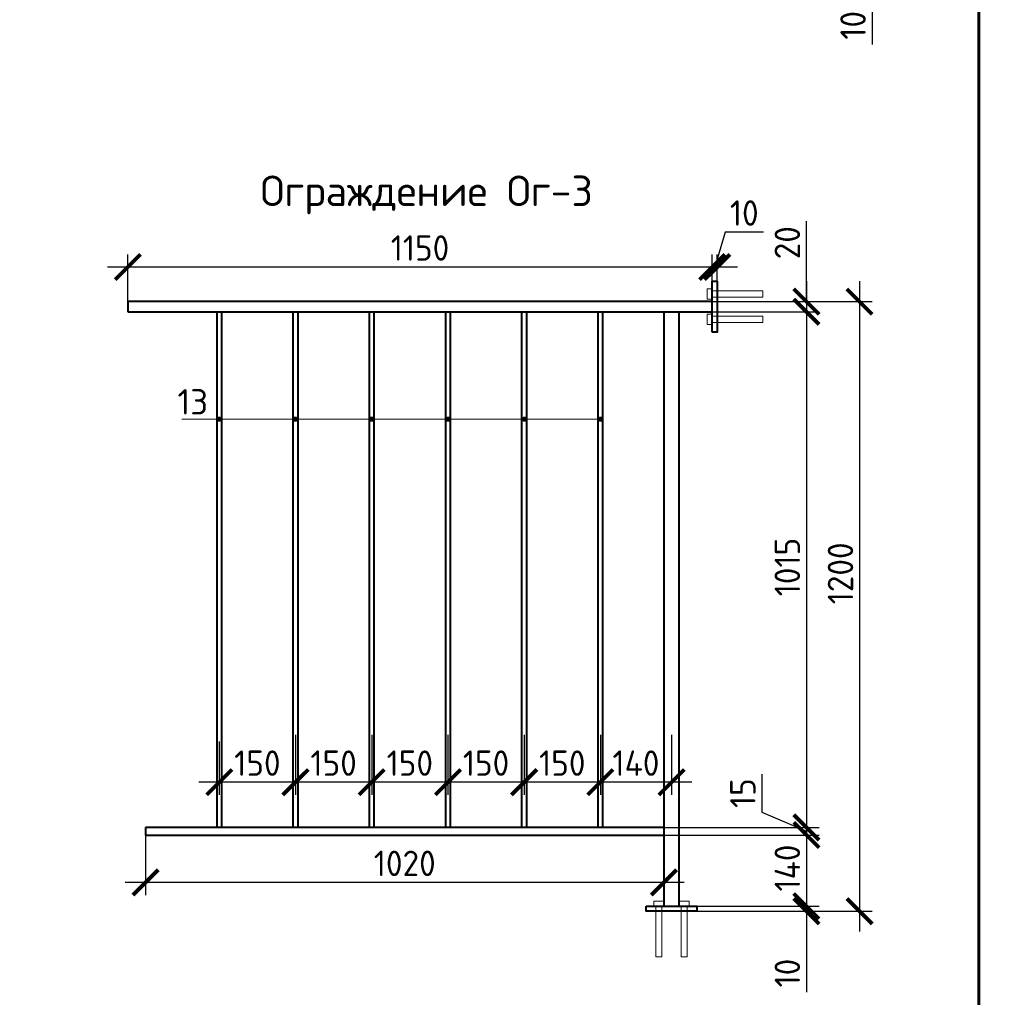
# Model space of a CAD drawing. Header units: millimetres. Extents: x 130535 to 1380046, y -231620 to 121434.
# Tile 132 of 135: x 923526 to 933214, y 3296 to 12918. Entities that reach past the tile are written whole.
import ezdxf
from ezdxf import colors
from ezdxf.entities.mleader import LeaderData, LeaderLine
from ezdxf.math import Vec2, Vec3

# ---------------------------------------------------------------- set-up
doc = ezdxf.new("R2010")
doc.units = ezdxf.units.MM
doc.layers.get('DEFPOINTS').update_dxf_attribs({"lineweight": 0})
for name, color, linetype, lineweight in [('Общий01', 7, 'Continuous', 13), ('Основная', 7, 'Continuous', 40), ('Символы 0.20', 7, 'Continuous', 20), ('Столовая Двери и окна', 7, 'Continuous', 15), ('Текст', 7, 'Continuous', 25), ('ТОНКИЕ', 7, 'Continuous', 9)]:
    doc.layers.add(name, color=color, linetype=linetype, lineweight=lineweight)
doc.styles.add('GOST-2.304_Type-B', font='GOST_Common.ttf')
doc.styles.add('ISOCPEUR', font='isocpeur.ttf')
doc.styles.add('ГОСТ', font='isocpeur.TTF')
doc.dimstyles.new('СПДС', dxfattribs={"dimscale": 100, "dimtxt": 2.5, "dimasz": 2.5, "dimexe": 1.25, "dimexo": 0, "dimtad": 1, "dimdec": 0, "dimtxsty": 'GOST-2.304_Type-B', "dimblk": 'ARCHTICK', "dimcen": 2.5, "dimdle": 2, "dimadec": 0, "dimazin": 2, "dimtfac": 0.75, "dimtdec": 0, "dimtmove": 1, "dimatfit": 3, "dimfxl": 1, "dimtolj": 1, "dimarcsym": 1})

# ---------------------------------------------------------------- blocks, each defined once
blk = doc.blocks.new('_None')
blk = doc.blocks.new('Из_буфера5277')
at = {"linetype": 'Continuous', "lineweight": 60, "ltscale": 100}
blk.add_lwpolyline([(2000, 500), (41500, 500), (41500, 29200), (2000, 29200), (2000, 500)], dxfattribs=at)
blk = doc.blocks.new('_ArchTick')
at = {"color": 0, "linetype": 'ByBlock', "const_width": 0.15}
blk.add_lwpolyline([(-0.5, -0.5), (0.5, 0.5)], dxfattribs=at)
blk = doc.blocks.new('*D1372')
at = {"layer": 'DEFPOINTS', "color": 0, "linetype": 'Continuous', "lineweight": 0, "ltscale": 100}
for p in [(930836.2, 13520.6), (930836.2, 13470.6), (931913.4, 13470.6)]:
    blk.add_point(p, dxfattribs=at)
at = {"layer": 'ТОНКИЕ', "color": 0, "lineweight": -2, "ltscale": 100}
for p, q in [((931913.4, 13720.6), (931913.4, 13270.6)), ((930836.2, 13520.6), (932038.4, 13520.6)), ((930836.2, 13470.6), (932038.4, 13470.6)), ((931913.4, 13470.6), (931913.4, 12674.3))]:
    blk.add_line(p, q, dxfattribs=at)
at = {"layer": 'ТОНКИЕ', "color": 0, "linetype": 'Continuous', "lineweight": -2, "ltscale": 100, "xscale": 250, "yscale": 250, "zscale": 250}
for p, rotation in [((931913.4, 13520.6), 270), ((931913.4, 13470.6), 90)]:
    blk.add_blockref('_ArchTick', p, dxfattribs=dict(at, rotation=rotation))
at = {"layer": 'ТОНКИЕ', "color": 0, "linetype": 'Continuous', "ltscale": 100, "insert": (931725.8, 12862), "char_height": 250, "attachment_point": 5, "rotation": 90, "style": 'GOST-2.304_Type-B'}
blk.add_mtext('\\A1;10', dxfattribs=at)
blk = doc.blocks.new('Из_буфера135')
at = {"layer": 'Общий01', "color": 7, "linetype": 'Continuous', "lineweight": 13, "transparency": 33554687}
for p, q in [((0, 500), (0, 550)), ((0, 550), (100, 550)), ((100, 500), (0, 500)), ((20, 0), (20, 500)), ((20, 500), (80, 500)), ((80, 500), (80, 0)), ((100, 550), (100, 500)), ((100, 500), (100, 500)), ((80, 0), (20, 0)), ((80, 0), (80, 0))]:
    blk.add_line(p, q, dxfattribs=at)
blk = doc.blocks.new('*D1382')
at = {"layer": 'DEFPOINTS', "color": 0, "linetype": 'Continuous', "lineweight": 0, "ltscale": 100}
for p in [(930039.6, 10043), (929864.6, 4968), (931266.8, 4968)]:
    blk.add_point(p, dxfattribs=at)
at = {"layer": 'ТОНКИЕ', "color": 0, "lineweight": -2, "ltscale": 100}
for p, q in [((931266.8, 10243), (931266.8, 4768)), ((930039.6, 10043), (931391.8, 10043)), ((929864.6, 4968), (931391.8, 4968))]:
    blk.add_line(p, q, dxfattribs=at)
at = {"layer": 'ТОНКИЕ', "color": 0, "linetype": 'Continuous', "lineweight": -2, "ltscale": 100, "xscale": 250, "yscale": 250, "zscale": 250}
for p, rotation in [((931266.8, 10043), 90), ((931266.8, 4968), 270)]:
    blk.add_blockref('_ArchTick', p, dxfattribs=dict(at, rotation=rotation))
at = {"layer": 'ТОНКИЕ', "color": 0, "linetype": 'Continuous', "ltscale": 100, "insert": (931079.2, 7530.5), "char_height": 250, "attachment_point": 5, "rotation": 90, "style": 'GOST-2.304_Type-B'}
blk.add_mtext('\\A1;1015', dxfattribs=at)
blk = doc.blocks.new('*D1383')
at = {"layer": 'DEFPOINTS', "color": 0, "linetype": 'Continuous', "lineweight": 0, "ltscale": 100}
for p in [(930039.6, 10143), (930039.6, 10043), (931266.8, 10043)]:
    blk.add_point(p, dxfattribs=at)
at = {"layer": 'ТОНКИЕ', "color": 0, "lineweight": -2, "ltscale": 100}
for p, q in [((931266.8, 10143), (931266.8, 10935)), ((931266.8, 10343), (931266.8, 9843)), ((930039.6, 10143), (931391.8, 10143)), ((930039.6, 10043), (931391.8, 10043))]:
    blk.add_line(p, q, dxfattribs=at)
at = {"layer": 'ТОНКИЕ', "color": 0, "linetype": 'Continuous', "lineweight": -2, "ltscale": 100, "xscale": 250, "yscale": 250, "zscale": 250}
for p, rotation in [((931266.8, 10143), 270), ((931266.8, 10043), 90)]:
    blk.add_blockref('_ArchTick', p, dxfattribs=dict(at, rotation=rotation))
at = {"layer": 'ТОНКИЕ', "color": 0, "linetype": 'Continuous', "ltscale": 100, "insert": (931079.2, 10722.4), "char_height": 250, "attachment_point": 5, "rotation": 90, "style": 'GOST-2.304_Type-B'}
blk.add_mtext('\\A1;20', dxfattribs=at)
blk = doc.blocks.new('*D1384')
at = {"layer": 'DEFPOINTS', "color": 0, "linetype": 'Continuous', "lineweight": 0, "ltscale": 100}
for p in [(929864.6, 4968), (929864.6, 4893), (931266.8, 4893)]:
    blk.add_point(p, dxfattribs=at)
at = {"layer": 'ТОНКИЕ', "color": 0, "lineweight": -2, "ltscale": 100}
for p, q in [((930829, 5492.6), (930829, 5117.3)), ((931266.8, 5168), (931266.8, 4693)), ((930829, 5117.3), (931266.8, 4930.5)), ((929864.6, 4968), (931391.8, 4968)), ((929864.6, 4893), (931391.8, 4893))]:
    blk.add_line(p, q, dxfattribs=at)
at = {"layer": 'ТОНКИЕ', "color": 0, "linetype": 'Continuous', "lineweight": -2, "ltscale": 100, "xscale": 250, "yscale": 250, "zscale": 250}
for p, rotation in [((931266.8, 4968), 270), ((931266.8, 4893), 90)]:
    blk.add_blockref('_ArchTick', p, dxfattribs=dict(at, rotation=rotation))
at = {"layer": 'ТОНКИЕ', "color": 0, "linetype": 'Continuous', "ltscale": 100, "insert": (930641.3, 5304.9), "char_height": 250, "attachment_point": 5, "rotation": 90, "style": 'GOST-2.304_Type-B'}
blk.add_mtext('\\A1;15', dxfattribs=at)
blk = doc.blocks.new('*D1385')
at = {"layer": 'DEFPOINTS', "color": 0, "linetype": 'Continuous', "lineweight": 0, "ltscale": 100}
for p in [(929864.6, 4893), (930189.6, 4193), (931266.8, 4193)]:
    blk.add_point(p, dxfattribs=at)
at = {"layer": 'ТОНКИЕ', "color": 0, "lineweight": -2, "ltscale": 100}
for p, q in [((931266.8, 5093), (931266.8, 3993)), ((929864.6, 4893), (931391.8, 4893)), ((930189.6, 4193), (931391.8, 4193))]:
    blk.add_line(p, q, dxfattribs=at)
at = {"layer": 'ТОНКИЕ', "color": 0, "linetype": 'Continuous', "lineweight": -2, "ltscale": 100, "xscale": 250, "yscale": 250, "zscale": 250}
for p, rotation in [((931266.8, 4893), 90), ((931266.8, 4193), 270)]:
    blk.add_blockref('_ArchTick', p, dxfattribs=dict(at, rotation=rotation))
at = {"layer": 'ТОНКИЕ', "color": 0, "linetype": 'Continuous', "ltscale": 100, "insert": (931079.2, 4568), "char_height": 250, "attachment_point": 5, "rotation": 90, "style": 'GOST-2.304_Type-B'}
blk.add_mtext('\\A1;140', dxfattribs=at)
blk = doc.blocks.new('*D1386')
at = {"layer": 'DEFPOINTS', "color": 0, "linetype": 'Continuous', "lineweight": 0, "ltscale": 100}
for p in [(930189.6, 4193), (930189.6, 4143), (931266.8, 4143)]:
    blk.add_point(p, dxfattribs=at)
at = {"layer": 'ТОНКИЕ', "color": 0, "lineweight": -2, "ltscale": 100}
for p, q in [((931266.8, 4393), (931266.8, 3943)), ((930189.6, 4193), (931391.8, 4193)), ((930189.6, 4143), (931391.8, 4143)), ((931266.8, 4143), (931266.8, 3346.7))]:
    blk.add_line(p, q, dxfattribs=at)
at = {"layer": 'ТОНКИЕ', "color": 0, "linetype": 'Continuous', "lineweight": -2, "ltscale": 100, "xscale": 250, "yscale": 250, "zscale": 250}
for p, rotation in [((931266.8, 4193), 270), ((931266.8, 4143), 90)]:
    blk.add_blockref('_ArchTick', p, dxfattribs=dict(at, rotation=rotation))
at = {"layer": 'ТОНКИЕ', "color": 0, "linetype": 'Continuous', "ltscale": 100, "insert": (931079.2, 3534.3), "char_height": 250, "attachment_point": 5, "rotation": 90, "style": 'GOST-2.304_Type-B'}
blk.add_mtext('\\A1;10', dxfattribs=at)
blk = doc.blocks.new('*D1387')
at = {"layer": 'DEFPOINTS', "color": 0, "linetype": 'Continuous', "lineweight": 0, "ltscale": 100}
for p in [(931366.8, 10143), (930189.6, 4143), (931789.7, 4143)]:
    blk.add_point(p, dxfattribs=at)
at = {"layer": 'ТОНКИЕ', "color": 0, "lineweight": -2, "ltscale": 100}
for p, q in [((931789.7, 10343), (931789.7, 3943)), ((931366.8, 10143), (931914.7, 10143)), ((930189.6, 4143), (931914.7, 4143))]:
    blk.add_line(p, q, dxfattribs=at)
at = {"layer": 'ТОНКИЕ', "color": 0, "linetype": 'Continuous', "lineweight": -2, "ltscale": 100, "xscale": 250, "yscale": 250, "zscale": 250}
for p, rotation in [((931789.7, 10143), 90), ((931789.7, 4143), 270)]:
    blk.add_blockref('_ArchTick', p, dxfattribs=dict(at, rotation=rotation))
at = {"layer": 'ТОНКИЕ', "color": 0, "linetype": 'Continuous', "ltscale": 100, "insert": (931602.1, 7468.3), "char_height": 250, "attachment_point": 5, "rotation": 90, "style": 'GOST-2.304_Type-B'}
blk.add_mtext('\\A1;1200', dxfattribs=at)
blk = doc.blocks.new('*D1388')
at = {"layer": 'DEFPOINTS', "color": 0, "linetype": 'Continuous', "lineweight": 0, "ltscale": 100}
for p in [(924589.6, 10483), (924589.6, 10143), (930339.6, 10143)]:
    blk.add_point(p, dxfattribs=at)
at = {"layer": 'ТОНКИЕ', "color": 0, "lineweight": -2, "ltscale": 100}
for p, q in [((924589.6, 10143), (924589.6, 10608)), ((930339.6, 10143), (930339.6, 10608)), ((930539.6, 10483), (924389.6, 10483))]:
    blk.add_line(p, q, dxfattribs=at)
at = {"layer": 'ТОНКИЕ', "color": 0, "linetype": 'Continuous', "lineweight": -2, "ltscale": 100, "xscale": 250, "yscale": 250, "zscale": 250, "rotation": 180}
blk.add_blockref('_ArchTick', (924589.6, 10483), dxfattribs=at)
at = {"layer": 'ТОНКИЕ', "color": 0, "linetype": 'Continuous', "lineweight": -2, "ltscale": 100, "xscale": 250, "yscale": 250, "zscale": 250}
blk.add_blockref('_ArchTick', (930339.6, 10483), dxfattribs=at)
at = {"layer": 'ТОНКИЕ', "color": 0, "linetype": 'Continuous', "ltscale": 100, "insert": (927464.6, 10670.6), "char_height": 250, "attachment_point": 5, "style": 'GOST-2.304_Type-B'}
blk.add_mtext('\\A1;1150', dxfattribs=at)
blk = doc.blocks.new('*D1389')
at = {"layer": 'DEFPOINTS', "color": 0, "linetype": 'Continuous', "lineweight": 0, "ltscale": 100}
for p in [(929939.6, 5879.5), (929239.6, 5812.5), (929239.6, 5412.9)]:
    blk.add_point(p, dxfattribs=at)
at = {"layer": 'ТОНКИЕ', "color": 0, "lineweight": -2, "ltscale": 100}
for p, q in [((929939.6, 5879.5), (929939.6, 5287.9)), ((929239.6, 5812.5), (929239.6, 5287.9)), ((930139.6, 5412.9), (929039.6, 5412.9))]:
    blk.add_line(p, q, dxfattribs=at)
at = {"layer": 'ТОНКИЕ', "color": 0, "linetype": 'Continuous', "lineweight": -2, "ltscale": 100, "xscale": 250, "yscale": 250, "zscale": 250, "rotation": 180}
blk.add_blockref('_ArchTick', (929239.6, 5412.9), dxfattribs=at)
at = {"layer": 'ТОНКИЕ', "color": 0, "linetype": 'Continuous', "lineweight": -2, "ltscale": 100, "xscale": 250, "yscale": 250, "zscale": 250}
blk.add_blockref('_ArchTick', (929939.6, 5412.9), dxfattribs=at)
at = {"layer": 'ТОНКИЕ', "color": 0, "linetype": 'Continuous', "ltscale": 100, "insert": (929589.6, 5600.5), "char_height": 250, "attachment_point": 5, "style": 'GOST-2.304_Type-B'}
blk.add_mtext('\\A1;140', dxfattribs=at)
blk = doc.blocks.new('*D1390')
at = {"layer": 'DEFPOINTS', "color": 0, "linetype": 'Continuous', "lineweight": 0, "ltscale": 100}
for p in [(929239.6, 5879.5), (928489.6, 5812.5), (928489.6, 5412.9)]:
    blk.add_point(p, dxfattribs=at)
at = {"layer": 'ТОНКИЕ', "color": 0, "lineweight": -2, "ltscale": 100}
for p, q in [((929239.6, 5879.5), (929239.6, 5287.9)), ((928489.6, 5812.5), (928489.6, 5287.9)), ((929439.6, 5412.9), (928289.6, 5412.9))]:
    blk.add_line(p, q, dxfattribs=at)
at = {"layer": 'ТОНКИЕ', "color": 0, "linetype": 'Continuous', "lineweight": -2, "ltscale": 100, "xscale": 250, "yscale": 250, "zscale": 250, "rotation": 180}
blk.add_blockref('_ArchTick', (928489.6, 5412.9), dxfattribs=at)
at = {"layer": 'ТОНКИЕ', "color": 0, "linetype": 'Continuous', "lineweight": -2, "ltscale": 100, "xscale": 250, "yscale": 250, "zscale": 250}
blk.add_blockref('_ArchTick', (929239.6, 5412.9), dxfattribs=at)
at = {"layer": 'ТОНКИЕ', "color": 0, "linetype": 'Continuous', "ltscale": 100, "insert": (928864.6, 5600.5), "char_height": 250, "attachment_point": 5, "style": 'GOST-2.304_Type-B'}
blk.add_mtext('\\A1;150', dxfattribs=at)
blk = doc.blocks.new('*D1391')
at = {"layer": 'DEFPOINTS', "color": 0, "linetype": 'Continuous', "lineweight": 0, "ltscale": 100}
for p in [(928489.6, 5879.5), (927739.6, 5812.5), (927739.6, 5412.9)]:
    blk.add_point(p, dxfattribs=at)
at = {"layer": 'ТОНКИЕ', "color": 0, "lineweight": -2, "ltscale": 100}
for p, q in [((928489.6, 5879.5), (928489.6, 5287.9)), ((927739.6, 5812.5), (927739.6, 5287.9)), ((928689.6, 5412.9), (927539.6, 5412.9))]:
    blk.add_line(p, q, dxfattribs=at)
at = {"layer": 'ТОНКИЕ', "color": 0, "linetype": 'Continuous', "lineweight": -2, "ltscale": 100, "xscale": 250, "yscale": 250, "zscale": 250, "rotation": 180}
blk.add_blockref('_ArchTick', (927739.6, 5412.9), dxfattribs=at)
at = {"layer": 'ТОНКИЕ', "color": 0, "linetype": 'Continuous', "lineweight": -2, "ltscale": 100, "xscale": 250, "yscale": 250, "zscale": 250}
blk.add_blockref('_ArchTick', (928489.6, 5412.9), dxfattribs=at)
at = {"layer": 'ТОНКИЕ', "color": 0, "linetype": 'Continuous', "ltscale": 100, "insert": (928114.6, 5600.5), "char_height": 250, "attachment_point": 5, "style": 'GOST-2.304_Type-B'}
blk.add_mtext('\\A1;150', dxfattribs=at)
blk = doc.blocks.new('*D1392')
at = {"layer": 'DEFPOINTS', "color": 0, "linetype": 'Continuous', "lineweight": 0, "ltscale": 100}
for p in [(927739.6, 5879.5), (926989.6, 5812.5), (926989.6, 5412.9)]:
    blk.add_point(p, dxfattribs=at)
at = {"layer": 'ТОНКИЕ', "color": 0, "lineweight": -2, "ltscale": 100}
for p, q in [((927739.6, 5879.5), (927739.6, 5287.9)), ((926989.6, 5812.5), (926989.6, 5287.9)), ((927939.6, 5412.9), (926789.6, 5412.9))]:
    blk.add_line(p, q, dxfattribs=at)
at = {"layer": 'ТОНКИЕ', "color": 0, "linetype": 'Continuous', "lineweight": -2, "ltscale": 100, "xscale": 250, "yscale": 250, "zscale": 250, "rotation": 180}
blk.add_blockref('_ArchTick', (926989.6, 5412.9), dxfattribs=at)
at = {"layer": 'ТОНКИЕ', "color": 0, "linetype": 'Continuous', "lineweight": -2, "ltscale": 100, "xscale": 250, "yscale": 250, "zscale": 250}
blk.add_blockref('_ArchTick', (927739.6, 5412.9), dxfattribs=at)
at = {"layer": 'ТОНКИЕ', "color": 0, "linetype": 'Continuous', "ltscale": 100, "insert": (927364.6, 5600.5), "char_height": 250, "attachment_point": 5, "style": 'GOST-2.304_Type-B'}
blk.add_mtext('\\A1;150', dxfattribs=at)
blk = doc.blocks.new('*D1393')
at = {"layer": 'DEFPOINTS', "color": 0, "linetype": 'Continuous', "lineweight": 0, "ltscale": 100}
for p in [(926989.6, 5879.5), (926239.6, 5812.5), (926239.6, 5412.9)]:
    blk.add_point(p, dxfattribs=at)
at = {"layer": 'ТОНКИЕ', "color": 0, "lineweight": -2, "ltscale": 100}
for p, q in [((926989.6, 5879.5), (926989.6, 5287.9)), ((926239.6, 5812.5), (926239.6, 5287.9)), ((927189.6, 5412.9), (926039.6, 5412.9))]:
    blk.add_line(p, q, dxfattribs=at)
at = {"layer": 'ТОНКИЕ', "color": 0, "linetype": 'Continuous', "lineweight": -2, "ltscale": 100, "xscale": 250, "yscale": 250, "zscale": 250, "rotation": 180}
blk.add_blockref('_ArchTick', (926239.6, 5412.9), dxfattribs=at)
at = {"layer": 'ТОНКИЕ', "color": 0, "linetype": 'Continuous', "lineweight": -2, "ltscale": 100, "xscale": 250, "yscale": 250, "zscale": 250}
blk.add_blockref('_ArchTick', (926989.6, 5412.9), dxfattribs=at)
at = {"layer": 'ТОНКИЕ', "color": 0, "linetype": 'Continuous', "ltscale": 100, "insert": (926614.6, 5600.5), "char_height": 250, "attachment_point": 5, "style": 'GOST-2.304_Type-B'}
blk.add_mtext('\\A1;150', dxfattribs=at)
blk = doc.blocks.new('*D1394')
at = {"layer": 'DEFPOINTS', "color": 0, "linetype": 'Continuous', "lineweight": 0, "ltscale": 100}
for p in [(926239.6, 5879.5), (925489.6, 5812.5), (925489.6, 5412.9)]:
    blk.add_point(p, dxfattribs=at)
at = {"layer": 'ТОНКИЕ', "color": 0, "lineweight": -2, "ltscale": 100}
for p, q in [((926239.6, 5879.5), (926239.6, 5287.9)), ((925489.6, 5812.5), (925489.6, 5287.9)), ((926439.6, 5412.9), (925289.6, 5412.9))]:
    blk.add_line(p, q, dxfattribs=at)
at = {"layer": 'ТОНКИЕ', "color": 0, "linetype": 'Continuous', "lineweight": -2, "ltscale": 100, "xscale": 250, "yscale": 250, "zscale": 250, "rotation": 180}
blk.add_blockref('_ArchTick', (925489.6, 5412.9), dxfattribs=at)
at = {"layer": 'ТОНКИЕ', "color": 0, "linetype": 'Continuous', "lineweight": -2, "ltscale": 100, "xscale": 250, "yscale": 250, "zscale": 250}
blk.add_blockref('_ArchTick', (926239.6, 5412.9), dxfattribs=at)
at = {"layer": 'ТОНКИЕ', "color": 0, "linetype": 'Continuous', "ltscale": 100, "insert": (925864.6, 5600.5), "char_height": 250, "attachment_point": 5, "style": 'GOST-2.304_Type-B'}
blk.add_mtext('\\A1;150', dxfattribs=at)
blk = doc.blocks.new('*D1395')
at = {"layer": 'DEFPOINTS', "color": 0, "linetype": 'Continuous', "lineweight": 0, "ltscale": 100}
for p in [(930339.6, 10483), (930339.6, 10143), (930389.6, 10143)]:
    blk.add_point(p, dxfattribs=at)
at = {"layer": 'ТОНКИЕ', "color": 0, "lineweight": -2, "ltscale": 100}
for p, q in [((930467.8, 10826.8), (930364.6, 10483)), ((930843, 10826.8), (930467.8, 10826.8)), ((930339.6, 10143), (930339.6, 10608)), ((930389.6, 10143), (930389.6, 10608)), ((930589.6, 10483), (930139.6, 10483))]:
    blk.add_line(p, q, dxfattribs=at)
at = {"layer": 'ТОНКИЕ', "color": 0, "linetype": 'Continuous', "lineweight": -2, "ltscale": 100, "xscale": 250, "yscale": 250, "zscale": 250}
blk.add_blockref('_ArchTick', (930339.6, 10483), dxfattribs=at)
at = {"layer": 'ТОНКИЕ', "color": 0, "linetype": 'Continuous', "lineweight": -2, "ltscale": 100, "xscale": 250, "yscale": 250, "zscale": 250, "rotation": 180}
blk.add_blockref('_ArchTick', (930389.6, 10483), dxfattribs=at)
at = {"layer": 'ТОНКИЕ', "color": 0, "linetype": 'Continuous', "ltscale": 100, "insert": (930655.4, 11014.5), "char_height": 250, "attachment_point": 5, "style": 'GOST-2.304_Type-B'}
blk.add_mtext('\\A1;10', dxfattribs=at)
blk = doc.blocks.new('*D1396')
at = {"layer": 'DEFPOINTS', "color": 0, "linetype": 'Continuous', "lineweight": 0, "ltscale": 100}
for p in [(924764.6, 4893), (929864.6, 4893), (924764.6, 4426.4)]:
    blk.add_point(p, dxfattribs=at)
at = {"layer": 'ТОНКИЕ', "color": 0, "lineweight": -2, "ltscale": 100}
for p, q in [((924764.6, 4893), (924764.6, 4301.4)), ((929864.6, 4893), (929864.6, 4301.4)), ((930064.6, 4426.4), (924564.6, 4426.4))]:
    blk.add_line(p, q, dxfattribs=at)
at = {"layer": 'ТОНКИЕ', "color": 0, "linetype": 'Continuous', "lineweight": -2, "ltscale": 100, "xscale": 250, "yscale": 250, "zscale": 250}
for p, rotation in [((924764.6, 4426.4), 180), ((929864.6, 4426.4), 360)]:
    blk.add_blockref('_ArchTick', p, dxfattribs=dict(at, rotation=rotation))
at = {"layer": 'ТОНКИЕ', "color": 0, "linetype": 'Continuous', "ltscale": 100, "insert": (927314.6, 4614), "char_height": 250, "attachment_point": 5, "style": 'GOST-2.304_Type-B'}
blk.add_mtext('\\A1;1020', dxfattribs=at)

msp = doc.modelspace()

# ---------------------------------------------------------------- hatches: boundary and pattern name
at = {"layer": 'ТОНКИЕ'}
h = msp.add_hatch(color=7, dxfattribs=at)
h.dxf.hatch_style = 1
edge = h.paths.add_edge_path()
edge.add_arc((925488.4, 8985.9), 20, 0, 360)
h = msp.add_hatch(color=7, dxfattribs=at)
h.dxf.hatch_style = 1
edge = h.paths.add_edge_path()
edge.add_arc((926238.4, 8985.9), 20, 0, 360)
h = msp.add_hatch(color=7, dxfattribs=at)
h.dxf.hatch_style = 1
edge = h.paths.add_edge_path()
edge.add_arc((926988.4, 8985.9), 20, 0, 360)
h = msp.add_hatch(color=7, dxfattribs=at)
h.dxf.hatch_style = 1
edge = h.paths.add_edge_path()
edge.add_arc((927742.8, 8985.9), 20, 0, 360)
h = msp.add_hatch(color=7, dxfattribs=at)
h.dxf.hatch_style = 1
edge = h.paths.add_edge_path()
edge.add_arc((928492.8, 8985.9), 20, 0, 360)
h = msp.add_hatch(color=7, dxfattribs=at)
h.dxf.hatch_style = 1
edge = h.paths.add_edge_path()
edge.add_arc((929242.8, 8985.9), 20, 0, 360)

# ---------------------------------------------------------------- linework, layer by layer
at = {"layer": 'Основная', "transparency": 33554687}
for p, q in [((930339.6, 10143), (924589.6, 10143)), ((924589.6, 10143), (924589.6, 10043)), ((924589.6, 10043), (930339.6, 10043)), ((925464.6, 10043), (925464.6, 4968)), ((925514.6, 4968), (925514.6, 10043)), ((926214.6, 10043), (926214.6, 4968)), ((926264.6, 4968), (926264.6, 10043)), ((926964.6, 10043), (926964.6, 4968)), ((927014.6, 4968), (927014.6, 10043)), ((927714.6, 10043), (927714.6, 4968)), ((927764.6, 4968), (927764.6, 10043)), ((928464.6, 10043), (928464.6, 4968)), ((928514.6, 4968), (928514.6, 10043)), ((929214.6, 10043), (929214.6, 4968)), ((929264.6, 4968), (929264.6, 10043)), ((929864.6, 10043), (929864.6, 4193)), ((930014.6, 4193), (930014.6, 10043)), ((929864.6, 4968), (924764.6, 4968)), ((924764.6, 4968), (924764.6, 4893)), ((924764.6, 4893), (929864.6, 4893))]:
    msp.add_line(p, q, dxfattribs=at)
at = {"layer": 'Основная'}
for points in [[(930339.6, 9843), (930339.6, 10343), (930389.6, 10343), (930389.6, 9843)], [(929689.6, 4193), (930189.6, 4193), (930189.6, 4143), (929689.6, 4143)]]:
    msp.add_lwpolyline(points, close=True, dxfattribs=at)
at = {"layer": 'ТОНКИЕ', "color": 7}
msp.add_line((925121, 8985.9), (929242.8, 8985.9), dxfattribs=at)
for centre in [(925488.4, 8985.9), (926238.4, 8985.9), (926988.4, 8985.9), (927742.8, 8985.9), (928492.8, 8985.9), (929242.8, 8985.9)]:
    msp.add_circle(centre, 20, dxfattribs=at)

# ---------------------------------------------------------------- block references
at = {"layer": 'Столовая Двери и окна', "color": 18, "lineweight": 25, "true_color": 0x000000}
msp.add_blockref('Из_буфера5277', (891464.1, -8014.6), dxfattribs=at)
at = {"layer": 'ТОНКИЕ', "color": 7, "rotation": 90}
msp.add_blockref('Из_буфера135', (930839.6, 10168), dxfattribs=at)
at = {"layer": 'ТОНКИЕ', "color": 7, "xscale": -1, "rotation": 89.99999999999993}
msp.add_blockref('Из_буфера135', (930839.6, 10018), dxfattribs=at)
at = {"layer": 'ТОНКИЕ', "color": 7, "xscale": -1}
msp.add_blockref('Из_буфера135', (929864.6, 3693), dxfattribs=at)
at = {"layer": 'ТОНКИЕ', "color": 7}
msp.add_blockref('Из_буфера135', (930014.6, 3693), dxfattribs=at)

# ---------------------------------------------------------------- texts
at = {"layer": 'Текст', "lineweight": 25, "style": 'ISOCPEUR'}
msp.add_text('Ограждение Ог-3', height=300, dxfattribs=at).set_placement((925895.4, 11083.2))
at = {"layer": 'ТОНКИЕ', "color": 7, "insert": (925228.9, 9156.7), "char_height": 250, "attachment_point": 5, "style": 'ISOCPEUR'}
msp.add_mtext('13', dxfattribs=at)

# ---------------------------------------------------------------- dimensions: what is measured, and where the dimension line sits
at = {"layer": 'ТОНКИЕ', "ltscale": 100}
for base, p1, p2, picture, middle in [((931913.4, 13470.6), (930836.2, 13520.6), (930836.2, 13470.6), '*D1372', (931919.9, 12862)), ((931266.8, 10043), (930039.6, 10143), (930039.6, 10043), '*D1383', (931288.5, 10722.4)), ((931789.7, 4143), (931366.8, 10143), (930189.6, 4143), '*D1387', (931789.7, 7468.3)), ((931266.8, 4968), (930039.6, 10043), (929864.6, 4968), '*D1382', (931266.8, 7530.5)), ((931266.8, 4893), (929864.6, 4968), (929864.6, 4893), '*D1384', (930829, 5179.8)), ((931266.8, 4193), (929864.6, 4893), (930189.6, 4193), '*D1385', (931266.8, 4568)), ((931266.8, 4143), (930189.6, 4193), (930189.6, 4143), '*D1386', (931273.3, 3534.3))]:
    dim = msp.add_linear_dim(base=base, p1=p1, p2=p2, angle=90, dimstyle='СПДС', override={"dimscale": 100, "dimlfac": 0.2}, dxfattribs=at)
    dim.commit()
    dim.dimension.update_dxf_attribs({"geometry": picture, "text_midpoint": middle, "dimtype": 160})
for base, p1, p2, picture, middle in [((930339.6, 10483), (930389.6, 10143), (930339.6, 10143), '*D1395', (930530.3, 11014.5)), ((924589.6, 10483), (930339.6, 10143), (924589.6, 10143), '*D1388', (927464.6, 10670.6)), ((925489.6, 5412.9), (926239.6, 5879.5), (925489.6, 5812.5), '*D1394', (925864.6, 5600.5)), ((926239.6, 5412.9), (926989.6, 5879.5), (926239.6, 5812.5), '*D1393', (926614.6, 5600.5)), ((926989.6, 5412.9), (927739.6, 5879.5), (926989.6, 5812.5), '*D1392', (927364.6, 5600.5)), ((927739.6, 5412.9), (928489.6, 5879.5), (927739.6, 5812.5), '*D1391', (928114.6, 5600.5)), ((928489.6, 5412.9), (929239.6, 5879.5), (928489.6, 5812.5), '*D1390', (928864.6, 5600.5)), ((929239.6, 5412.9), (929939.6, 5879.5), (929239.6, 5812.5), '*D1389', (929589.6, 5600.5)), ((924764.6, 4426.4), (929864.6, 4893), (924764.6, 4893), '*D1396', (927314.6, 4614))]:
    dim = msp.add_linear_dim(base=base, p1=p1, p2=p2, angle=180, dimstyle='СПДС', override={"dimscale": 100, "dimlfac": 0.2}, dxfattribs=at)
    dim.commit()
    dim.dimension.update_dxf_attribs({"geometry": picture, "text_midpoint": middle})

# ---------------------------------------------------------------- leaders
at = {"layer": 'Символы 0.20', "ltscale": 100}
ml = msp.add_multileader_mtext('Standard', dxfattribs=at)
ml.set_content('Труба Тр\\Pниз трубы на 50 мм выше верха плиты', color=256, style='ГОСТ')
ml.set_leader_properties(color=256, linetype='ByLayer', lineweight=-1)
ml.set_arrow_properties(name='NONE')
ml.build(insert=Vec2(0, 0))
ml.multileader.update_dxf_attribs({"text_left_attachment_type": 6, "text_right_attachment_type": 6, "dogleg_length": 2.5, "arrow_head_size": 45, "scale": 100})
ctx = ml.context
ctx.base_point, ctx.scale, ctx.char_height, ctx.arrow_head_size, ctx.landing_gap_size, ctx.plane_origin = Vec3(569521.5, 12390.6), 100, 300, 45, 22.5, Vec3(579228, 9080.1)
ctx.left_attachment, ctx.right_attachment = 6, 6
notes = []
notes.append((ctx, [(0, (1, 1, 0), (569271.5, 12390.6), (1, 0), 250, [(0, [(569736.8, 10495.1)], 0, [])])]))
ctx.mtext.insert, ctx.mtext.width, ctx.mtext.flow_direction = Vec3(569544, 12780.6), 3780.751, 5
ml = msp.add_multileader_mtext('Standard', dxfattribs=at)
ml.set_content('Труба Тр\\Pниз трубы на 50 мм выше верха плиты', color=256, style='ГОСТ')
ml.set_leader_properties(color=256, linetype='ByLayer', lineweight=-1)
ml.set_arrow_properties(name='NONE')
ml.build(insert=Vec2(0, 0))
ml.multileader.update_dxf_attribs({"text_left_attachment_type": 6, "text_right_attachment_type": 6, "dogleg_length": 2.5, "arrow_head_size": 45, "scale": 100})
ctx = ml.context
ctx.base_point, ctx.scale, ctx.char_height, ctx.arrow_head_size, ctx.landing_gap_size, ctx.plane_origin = Vec3(633182.2, 12390.6), 100, 300, 45, 22.5, Vec3(642888.8, 9080.1)
ctx.left_attachment, ctx.right_attachment = 6, 6
notes.append((ctx, [(0, (1, 1, 0), (632932.2, 12390.6), (1, 0), 250, [(0, [(633397.6, 10495.1)], 0, [])])]))
ctx.mtext.insert, ctx.mtext.width, ctx.mtext.flow_direction = Vec3(633204.7, 12780.6), 3780.751, 5
ml = msp.add_multileader_mtext('Standard', dxfattribs=at)
ml.set_content('Труба Тр\\Pниз трубы на 50 мм выше верха плиты', color=256, style='ГОСТ')
ml.set_leader_properties(color=256, linetype='ByLayer', lineweight=-1)
ml.set_arrow_properties(name='NONE')
ml.build(insert=Vec2(0, 0))
ml.multileader.update_dxf_attribs({"text_left_attachment_type": 6, "text_right_attachment_type": 6, "dogleg_length": 2.5, "arrow_head_size": 45, "scale": 100})
ctx = ml.context
ctx.base_point, ctx.scale, ctx.char_height, ctx.arrow_head_size, ctx.landing_gap_size, ctx.plane_origin = Vec3(697883.9, 12390.6), 100, 300, 45, 22.5, Vec3(707590.4, 9080.1)
ctx.left_attachment, ctx.right_attachment = 6, 6
notes.append((ctx, [(0, (1, 1, 0), (697633.9, 12390.6), (1, 0), 250, [(0, [(698099.2, 10495.1)], 0, [])])]))
ctx.mtext.insert, ctx.mtext.width, ctx.mtext.flow_direction = Vec3(697906.4, 12780.6), 3780.751, 5
ml = msp.add_multileader_mtext('Standard', dxfattribs=at)
ml.set_content('Труба Тр\\Pниз трубы в уровне верха плиты', color=256, style='ГОСТ')
ml.set_leader_properties(color=256, linetype='ByLayer', lineweight=-1)
ml.set_arrow_properties(name='NONE')
ml.build(insert=Vec2(0, 0))
ml.multileader.update_dxf_attribs({"text_left_attachment_type": 6, "text_right_attachment_type": 6, "dogleg_length": 2.5, "arrow_head_size": 45, "scale": 100})
ctx = ml.context
ctx.base_point, ctx.scale, ctx.char_height, ctx.arrow_head_size, ctx.landing_gap_size, ctx.plane_origin = Vec3(439775.3, 9734), 100, 300, 45, 22.5, Vec3(433878.8, 6423.5)
ctx.left_attachment, ctx.right_attachment = 6, 6
notes.append((ctx, [(1, (1, 1, 0), (439525.3, 9734), (1, 0), 250, [(0, [(438885.9, 8093.7)], 0, [])])]))
ctx.mtext.insert, ctx.mtext.width, ctx.mtext.flow_direction = Vec3(439797.8, 10124), 6576.024, 5
ml = msp.add_multileader_mtext('Standard', dxfattribs=at)
ml.set_content('Труба Тр\\Pниз трубы в уровне верха плиты', color=256, style='ГОСТ')
ml.set_leader_properties(color=256, linetype='ByLayer', lineweight=-1)
ml.set_arrow_properties(name='NONE')
ml.build(insert=Vec2(0, 0))
ml.multileader.update_dxf_attribs({"text_left_attachment_type": 6, "text_right_attachment_type": 6, "dogleg_length": 2.5, "arrow_head_size": 45, "scale": 100})
ctx = ml.context
ctx.base_point, ctx.scale, ctx.char_height, ctx.arrow_head_size, ctx.landing_gap_size, ctx.plane_origin = Vec3(374236, 9404.1), 100, 300, 45, 22.5, Vec3(368339.5, 6093.6)
ctx.left_attachment, ctx.right_attachment = 6, 6
notes.append((ctx, [(1, (1, 1, 0), (373986, 9404.1), (1, 0), 250, [(0, [(373346.6, 7763.7)], 0, [])])]))
ctx.mtext.insert, ctx.mtext.width, ctx.mtext.flow_direction = Vec3(374258.5, 9794.1), 6442.783, 5
ml = msp.add_multileader_mtext('Standard', dxfattribs=at)
ml.set_content('Труба Тр\\Pниз трубы на 50 мм выше верха плиты', color=256, style='ГОСТ')
ml.set_leader_properties(color=256, linetype='ByLayer', lineweight=-1)
ml.set_arrow_properties(name='NONE')
ml.build(insert=Vec2(0, 0))
ml.multileader.update_dxf_attribs({"text_left_attachment_type": 6, "text_right_attachment_type": 6, "dogleg_length": 2.5, "arrow_head_size": 45, "scale": 100})
ctx = ml.context
ctx.base_point, ctx.scale, ctx.char_height, ctx.arrow_head_size, ctx.landing_gap_size, ctx.plane_origin = Vec3(768461.4, 5424.9), 100, 300, 45, 22.5, Vec3(762564.9, 2114.4)
ctx.left_attachment, ctx.right_attachment = 6, 6
notes.append((ctx, [(0, (1, 1, 0), (772521.4, 5424.9), (-1, 0), 250, [(0, [(772056.1, 3529.4)], 0, [])])]))
ctx.mtext.insert, ctx.mtext.width, ctx.mtext.flow_direction = Vec3(768483.9, 5814.9), 3780.751, 5
for ctx, leaders in notes:
    for number, flags, end, landing, length, lines in leaders:
        leader = LeaderData()
        leader.index, (leader.has_last_leader_line, leader.has_dogleg_vector, leader.attachment_direction) = number, flags
        leader.last_leader_point, leader.dogleg_vector, leader.dogleg_length = Vec3(end), Vec3(landing), length
        for number, points, colour, breaks in lines:
            line = LeaderLine()
            line.index, line.vertices, line.color, line.breaks = number, Vec3.list(points), colors.encode_raw_color(colour), breaks
            leader.lines.append(line)
        ctx.leaders.append(leader)

doc.saveas('drawing.dxf')
